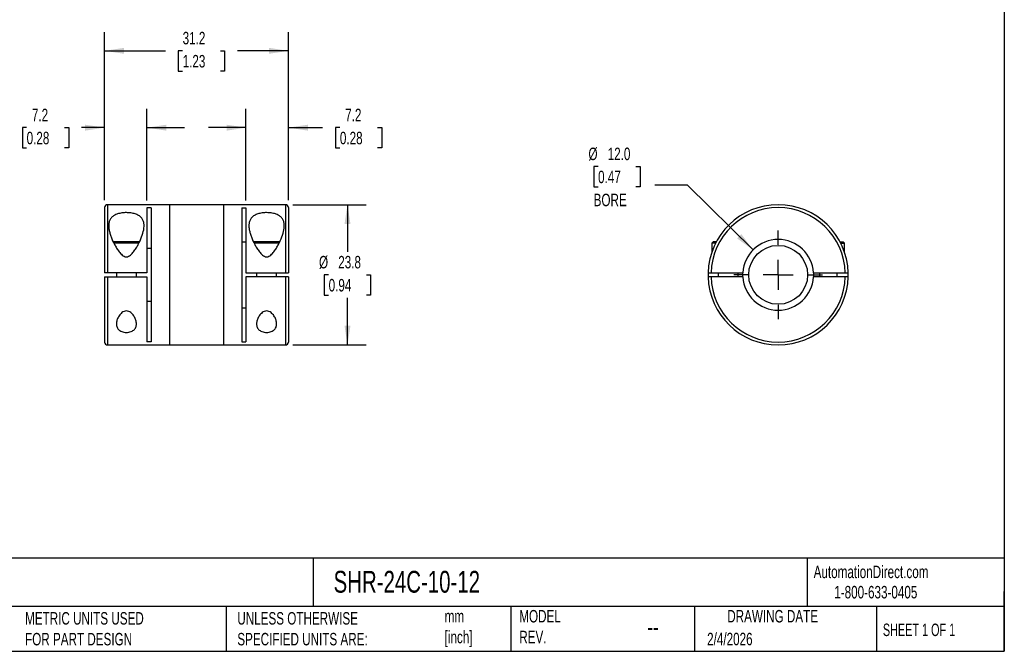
# Model space of a CAD drawing. Header units: millimetres. Extents: x 6 to 273, y 6 to 210.
# Tile 2 of 3: x 106 to 273, y 6 to 114. Entities that reach past the tile are written whole.
import ezdxf

# ---------------------------------------------------------------- set-up
doc = ezdxf.new("R2010")
doc.units = ezdxf.units.MM
doc.linetypes.add('SLD-Center', pattern=[19.05, 15.24, -1.27, 1.27, -1.27])
doc.linetypes.add('SLD-Solid', pattern=[0])
doc.layers.add('CENTER', color=40, linetype='SLD-Center')
doc.layers.add('DIMENSIONS', color=140, linetype='SLD-Solid', lineweight=25)
doc.layers.add('TEXT', color=140, linetype='SLD-Solid', lineweight=25)
doc.styles.add('SLDTEXTSTYLE0', font='TXT', dxfattribs={"width": 0.7})
doc.styles.add('SLDTEXTSTYLE1', font='TXT', dxfattribs={"width": 0.65})
doc.dimstyles.new('SLDDIMSTYLE0', dxfattribs={"dimtxt": 2.158008, "dimasz": 3.302, "dimexe": 0, "dimexo": 0.0625, "dimgap": 0.539502, "dimtad": 0, "dimtih": 1, "dimtoh": 1, "dimdec": 1, "dimrnd": 1e-09, "dimzin": 12, "dimdsep": 46, "dimtxsty": 'SLDTEXTSTYLE0', "dimsah": 1, "dimcen": 0.09, "dimadec": 0, "dimazin": 3, "dimtfac": 1, "dimtdec": 1, "dimtofl": 0, "dimtmove": 0, "dimatfit": 3, "dimfxl": 0, "dimfrac": 2, "dimtolj": 1, "dimtzin": 12, "dimarcsym": 0})
doc.dimstyles.new('SLDDIMSTYLE1', dxfattribs={"dimtxt": 2.158008, "dimasz": 3.302, "dimexe": 0, "dimexo": 0.0625, "dimgap": 0.539502, "dimtad": 0, "dimtih": 1, "dimtoh": 1, "dimdec": 1, "dimrnd": 1e-09, "dimzin": 12, "dimdsep": 46, "dimtxsty": 'SLDTEXTSTYLE0', "dimsah": 1, "dimcen": 0.09, "dimadec": 0, "dimazin": 3, "dimtfac": 1, "dimtdec": 1, "dimtmove": 0, "dimatfit": 0, "dimfxl": 0, "dimfrac": 2, "dimtolj": 1, "dimtzin": 12, "dimarcsym": 0})
doc.dimstyles.new('SLDDIMSTYLE2', dxfattribs={"dimtxt": 2.158008, "dimasz": 3.302, "dimexe": 0, "dimexo": 0.0625, "dimgap": 0.539502, "dimtad": 0, "dimtih": 1, "dimtoh": 1, "dimdec": 1, "dimrnd": 1e-09, "dimzin": 4, "dimdsep": 46, "dimtxsty": 'SLDTEXTSTYLE0', "dimsah": 1, "dimcen": 0, "dimadec": 0, "dimazin": 1, "dimtfac": 1, "dimtdec": 1, "dimtofl": 0, "dimtmove": 0, "dimatfit": 3, "dimfxl": 0, "dimfrac": 2, "dimtolj": 1, "dimtzin": 12, "dimarcsym": 0})

# ---------------------------------------------------------------- blocks, each defined once
blk = doc.blocks.new('_D')
at = {"layer": 'DIMENSIONS'}
for p, q in [((152.31, 82.12), (164.75, 82.12)), ((161.57, 82.12), (161.57, 74.13)), ((158.37, 70.22), (157.64, 70.22)), ((157.64, 70.22), (157.64, 66.79)), ((164.78, 70.22), (165.5, 70.22)), ((165.5, 70.22), (165.5, 66.79)), ((157.64, 66.79), (158.37, 66.79)), ((161.57, 58.32), (161.57, 66.31)), ((165.5, 66.79), (164.78, 66.79)), ((152.31, 58.32), (164.75, 58.32))]:
    blk.add_line(p, q, dxfattribs=at)
for points in [[(161.57, 82.12), (161.06, 78.82), (162.08, 78.82)], [(161.57, 58.32), (162.08, 61.62), (161.06, 61.62)]]:
    blk.add_solid(points, dxfattribs=at)
at = {"layer": 'DIMENSIONS', "char_height": 2.117, "attachment_point": 1, "style": 'SLDTEXTSTYLE0'}
for s, insert in [('%%c', (156.74, 73.43)), ('23.8', (160, 73.43)), ('0.94', (158.37, 69.52))]:
    blk.add_mtext(s, dxfattribs=dict(at, insert=insert))
blk = doc.blocks.new('_D_1')
at = {"layer": 'DIMENSIONS'}
for p, q in [((144.34, 82.84), (144.34, 98.36)), ((151.54, 82.89), (151.54, 98.36)), ((144.34, 95.19), (137.99, 95.19)), ((151.54, 95.19), (157.35, 95.19)), ((160.28, 95.19), (159.55, 95.19)), ((159.55, 95.19), (159.55, 91.76)), ((166.69, 95.19), (167.42, 95.19)), ((167.42, 95.19), (167.42, 91.76)), ((159.55, 91.76), (160.28, 91.76)), ((167.42, 91.76), (166.69, 91.76))]:
    blk.add_line(p, q, dxfattribs=at)
for points in [[(144.34, 95.19), (141.04, 95.69), (141.04, 94.68)], [(151.54, 95.19), (154.85, 94.68), (154.85, 95.69)]]:
    blk.add_solid(points, dxfattribs=at)
at = {"layer": 'DIMENSIONS', "char_height": 2.117, "attachment_point": 1, "style": 'SLDTEXTSTYLE0'}
for s, insert in [('7.2', (161.18, 98.4)), ('0.28', (160.28, 94.49))]:
    blk.add_mtext(s, dxfattribs=dict(at, insert=insert))
blk = doc.blocks.new('_D_2')
at = {"layer": 'DIMENSIONS'}
for p, q in [((120.34, 82.89), (120.34, 98.36)), ((127.54, 82.84), (127.54, 98.36)), ((107.11, 95.19), (106.39, 95.19)), ((106.39, 95.19), (106.39, 91.76)), ((113.52, 95.19), (114.25, 95.19)), ((114.25, 95.19), (114.25, 91.76)), ((120.34, 95.19), (116.45, 95.19)), ((127.54, 95.19), (133.89, 95.19)), ((106.39, 91.76), (107.11, 91.76)), ((114.25, 91.76), (113.52, 91.76))]:
    blk.add_line(p, q, dxfattribs=at)
for points in [[(120.34, 95.19), (117.04, 95.69), (117.04, 94.68)], [(127.54, 95.19), (130.85, 94.68), (130.85, 95.69)]]:
    blk.add_solid(points, dxfattribs=at)
at = {"layer": 'DIMENSIONS', "char_height": 2.117, "attachment_point": 1, "style": 'SLDTEXTSTYLE0'}
for s, insert in [('7.2', (108.01, 98.4)), ('0.28', (107.11, 94.49))]:
    blk.add_mtext(s, dxfattribs=dict(at, insert=insert))
blk = doc.blocks.new('_D_3')
at = {"layer": 'DIMENSIONS'}
for p, q in [((120.34, 82.89), (120.34, 111.4)), ((151.54, 82.89), (151.54, 111.4)), ((120.34, 108.22), (130.66, 108.22)), ((133.59, 108.22), (132.86, 108.22)), ((132.86, 108.22), (132.86, 104.79)), ((140, 108.22), (140.72, 108.22)), ((140.72, 108.22), (140.72, 104.79)), ((151.54, 108.22), (142.92, 108.22)), ((132.86, 104.79), (133.59, 104.79)), ((140.72, 104.79), (140, 104.79))]:
    blk.add_line(p, q, dxfattribs=at)
for points in [[(120.34, 108.22), (123.65, 107.72), (123.65, 108.73)], [(151.54, 108.22), (148.24, 108.73), (148.24, 107.72)]]:
    blk.add_solid(points, dxfattribs=at)
at = {"layer": 'DIMENSIONS', "char_height": 2.117, "attachment_point": 1, "style": 'SLDTEXTSTYLE0'}
for s, insert in [('31.2', (133.59, 111.44)), ('1.23', (133.59, 107.52))]:
    blk.add_mtext(s, dxfattribs=dict(at, insert=insert))
blk = doc.blocks.new('_D_4')
at = {"layer": 'DIMENSIONS'}
for p, q in [((204.1, 88.59), (203.37, 88.59)), ((203.37, 88.59), (203.37, 85.16)), ((210.51, 88.59), (211.24, 88.59)), ((211.24, 88.59), (211.24, 85.16)), ((219.28, 85.46), (213.73, 85.46)), ((230.4, 74.44), (219.28, 85.46)), ((203.37, 85.16), (204.1, 85.16)), ((211.24, 85.16), (210.51, 85.16))]:
    blk.add_line(p, q, dxfattribs=at)
blk.add_solid([(230.4, 74.44), (228.42, 77.13), (227.7, 76.4)], dxfattribs=at)
at = {"layer": 'DIMENSIONS', "char_height": 2.117, "attachment_point": 1, "style": 'SLDTEXTSTYLE0'}
for s, insert in [('%%c', (202.47, 91.8)), ('12.0', (205.73, 91.8)), ('0.47', (204.1, 87.89)), ('BORE', (203.35, 83.98))]:
    blk.add_mtext(s, dxfattribs=dict(at, insert=insert))
blk = doc.blocks.new('SW_CENTERMARKSYMBOL_0')
at = {"layer": 'CENTER', "color": 0}
for p, q in [((0, 5.08), (0, 7.54)), ((0, 0), (0, 2.54)), ((-5.08, 0), (-7.54, 0)), ((0, 0), (-2.54, 0)), ((0, 0), (0, -2.54)), ((0, 0), (2.54, 0)), ((5.08, 0), (7.54, 0)), ((0, -5.08), (0, -7.54))]:
    blk.add_line(p, q, dxfattribs=at)

msp = doc.modelspace()

# ---------------------------------------------------------------- linework, layer by layer
for p, q in [((131.34, 82.12), (120.84, 82.12)), ((120.84, 82.12), (120.84, 70.57)), ((131.34, 82.12), (131.34, 58.32)), ((140.54, 82.07), (131.34, 82.07)), ((151.04, 82.12), (140.54, 82.12)), ((140.54, 82.12), (140.54, 58.32)), ((151.04, 82.12), (151.04, 70.57)), ((120.34, 81.62), (120.34, 70.57)), ((128.24, 81.57), (127.54, 81.57)), ((127.54, 81.57), (127.54, 70.57)), ((128.24, 81.57), (128.24, 58.86)), ((143.64, 81.57), (144.34, 81.57)), ((143.64, 81.57), (143.64, 58.86)), ((144.34, 81.57), (144.34, 70.57)), ((151.54, 81.62), (151.54, 70.57)), ((126.28, 75.82), (121.81, 75.82)), ((126.18, 75.62), (121.9, 75.62)), ((144.34, 75.79), (143.64, 75.79)), ((150.08, 75.82), (145.61, 75.82)), ((149.98, 75.62), (145.7, 75.62)), ((223.62, 75.82), (223.42, 75.62)), ((223.42, 75.62), (223.42, 74.1)), ((224.06, 75.62), (223.42, 75.62)), ((224.17, 75.82), (223.62, 75.82)), ((245.17, 75.82), (245.72, 75.82)), ((245.27, 75.62), (245.92, 75.62)), ((245.92, 75.62), (245.72, 75.82)), ((245.92, 74.1), (245.92, 75.62)), ((127.54, 74.77), (128.24, 74.77)), ((127.54, 70.57), (120.84, 70.57)), ((122.34, 70.57), (122.34, 69.87)), ((125.74, 69.87), (125.74, 70.57)), ((144.34, 70.57), (151.04, 70.57)), ((146.14, 70.57), (146.14, 69.87)), ((149.54, 69.87), (149.54, 70.57)), ((223.27, 70.57), (228.68, 70.57)), ((224.47, 70.57), (224.47, 69.87)), ((227.87, 69.87), (227.87, 70.57)), ((240.66, 70.57), (246.06, 70.57)), ((241.67, 70.57), (241.67, 69.87)), ((244.67, 69.87), (244.67, 70.57)), ((120.34, 69.87), (120.34, 58.82)), ((120.84, 69.87), (127.54, 69.87)), ((120.84, 69.87), (120.84, 58.32)), ((127.54, 69.87), (127.54, 58.86)), ((144.34, 69.87), (144.34, 58.86)), ((151.04, 69.87), (144.34, 69.87)), ((151.04, 69.87), (151.04, 58.32)), ((151.54, 69.87), (151.54, 58.82)), ((228.68, 69.87), (223.27, 69.87)), ((246.06, 69.87), (240.66, 69.87)), ((128.24, 65.67), (127.54, 65.67)), ((143.64, 64.64), (144.34, 64.64)), ((128.24, 58.86), (127.54, 58.86)), ((143.64, 58.86), (144.34, 58.86)), ((120.84, 58.32), (131.34, 58.32)), ((131.34, 58.37), (140.54, 58.37)), ((140.54, 58.32), (151.04, 58.32))]:
    msp.add_line(p, q)
at = {"flags": 128}
for points in [[(228.68, 69.87), (228.67, 70.22), (228.68, 70.57)], [(240.66, 70.57), (240.67, 70.22), (240.66, 69.87)]]:
    msp.add_lwpolyline(points, dxfattribs=at)
msp.add_circle((234.67, 70.22), 5)
for centre, radius, start, end in [((120.84, 81.62), 0.5, 90, 180), ((151.04, 81.62), 0.5, 0, 90), ((234.67, 70.22), 11.9, 1.6854, 178.3146), ((234.67, 70.22), 11.4, 1.7594, 178.2406), ((234.67, 70.22), 6, 3.3442, 176.6558), ((234.67, 70.22), 11.9, 178.3146, 181.6854), ((234.67, 70.22), 11.9, 358.3146, 1.6854), ((234.67, 70.22), 11.9, 181.6854, 358.3146), ((234.67, 70.22), 11.4, 181.7594, 358.2406), ((234.67, 70.22), 6, 183.3442, 356.6558), ((120.84, 58.82), 0.5, 180, 270), ((151.04, 58.82), 0.5, 270, 0)]:
    msp.add_arc(centre, radius, start, end)
for points, knots in [([(124.04, 73.28), (123.91, 73.28), (123.78, 73.31), (123.55, 73.42), (123.44, 73.5), (123.14, 73.74), (122.97, 73.94), (122.66, 74.34), (122.52, 74.54), (122.26, 74.96), (122.14, 75.17), (121.8, 75.8), (121.61, 76.22), (121.38, 76.85), (121.31, 77.06), (121.19, 77.47), (121.14, 77.67), (121.07, 78.07), (121.05, 78.26), (121.04, 78.64), (121.05, 78.82), (121.11, 79.17), (121.16, 79.34), (121.31, 79.65), (121.4, 79.8), (121.65, 80.07), (121.8, 80.19), (122.14, 80.4), (122.34, 80.49), (122.67, 80.59), (122.79, 80.62), (123.02, 80.68), (123.15, 80.7), (123.4, 80.74), (123.53, 80.75), (123.79, 80.77), (123.92, 80.77), (124.31, 80.77), (124.57, 80.75), (125.08, 80.68), (125.31, 80.63), (125.75, 80.49), (125.95, 80.4), (126.29, 80.19), (126.44, 80.07), (126.69, 79.8), (126.78, 79.65), (126.93, 79.34), (126.98, 79.17), (127.07, 78.65), (127.05, 78.26), (126.91, 77.47), (126.79, 77.07), (126.48, 76.22), (126.28, 75.8), (125.95, 75.17), (125.83, 74.96), (125.57, 74.54), (125.43, 74.33), (125.12, 73.94), (124.95, 73.75), (124.65, 73.5), (124.54, 73.42), (124.31, 73.31), (124.18, 73.28), (124.04, 73.28)], [0, 0, 0, 0, 0.015625, 0.015625, 0.03125, 0.03125, 0.0625, 0.0625, 0.09375, 0.09375, 0.125, 0.125, 0.1875, 0.1875, 0.21875, 0.21875, 0.25, 0.25, 0.28125, 0.28125, 0.3125, 0.3125, 0.34375, 0.34375, 0.375, 0.375, 0.40625, 0.40625, 0.4375, 0.4375, 0.453125, 0.453125, 0.46875, 0.46875, 0.484375, 0.484375, 0.5, 0.5, 0.53125, 0.53125, 0.5625, 0.5625, 0.59375, 0.59375, 0.625, 0.625, 0.65625, 0.65625, 0.6875, 0.6875, 0.75, 0.75, 0.8125, 0.8125, 0.875, 0.875, 0.90625, 0.90625, 0.9375, 0.9375, 0.96875, 0.96875, 0.984375, 0.984375, 1, 1, 1, 1]), ([(147.84, 73.28), (147.71, 73.28), (147.58, 73.31), (147.35, 73.42), (147.24, 73.5), (146.94, 73.74), (146.77, 73.94), (146.46, 74.34), (146.32, 74.54), (146.06, 74.96), (145.94, 75.17), (145.6, 75.8), (145.41, 76.22), (145.18, 76.85), (145.11, 77.06), (144.99, 77.47), (144.94, 77.67), (144.87, 78.07), (144.85, 78.26), (144.84, 78.64), (144.85, 78.82), (144.91, 79.17), (144.96, 79.34), (145.11, 79.65), (145.2, 79.8), (145.45, 80.07), (145.6, 80.19), (145.94, 80.4), (146.14, 80.49), (146.47, 80.59), (146.59, 80.62), (146.82, 80.68), (146.95, 80.7), (147.2, 80.74), (147.33, 80.75), (147.59, 80.77), (147.72, 80.77), (148.11, 80.77), (148.37, 80.75), (148.88, 80.68), (149.11, 80.63), (149.55, 80.49), (149.75, 80.4), (150.09, 80.19), (150.24, 80.07), (150.49, 79.8), (150.58, 79.65), (150.73, 79.34), (150.78, 79.17), (150.87, 78.65), (150.85, 78.26), (150.71, 77.47), (150.59, 77.07), (150.28, 76.22), (150.08, 75.8), (149.75, 75.17), (149.63, 74.96), (149.37, 74.54), (149.23, 74.33), (148.92, 73.94), (148.75, 73.75), (148.45, 73.5), (148.34, 73.42), (148.11, 73.31), (147.98, 73.28), (147.84, 73.28)], [0, 0, 0, 0, 0.015625, 0.015625, 0.03125, 0.03125, 0.0625, 0.0625, 0.09375, 0.09375, 0.125, 0.125, 0.1875, 0.1875, 0.21875, 0.21875, 0.25, 0.25, 0.28125, 0.28125, 0.3125, 0.3125, 0.34375, 0.34375, 0.375, 0.375, 0.40625, 0.40625, 0.4375, 0.4375, 0.453125, 0.453125, 0.46875, 0.46875, 0.484375, 0.484375, 0.5, 0.5, 0.53125, 0.53125, 0.5625, 0.5625, 0.59375, 0.59375, 0.625, 0.625, 0.65625, 0.65625, 0.6875, 0.6875, 0.75, 0.75, 0.8125, 0.8125, 0.875, 0.875, 0.90625, 0.90625, 0.9375, 0.9375, 0.96875, 0.96875, 0.984375, 0.984375, 1, 1, 1, 1]), ([(120.84, 70.57), (120.71, 70.57), (120.58, 70.57), (120.4, 70.57), (120.34, 70.57), (120.34, 70.57)], [0, 0, 0, 0, 0.5, 0.5, 1, 1, 1, 1]), ([(151.04, 70.57), (151.18, 70.57), (151.31, 70.57), (151.49, 70.57), (151.54, 70.57), (151.54, 70.57)], [0, 0, 0, 0, 0.5, 0.5, 1, 1, 1, 1]), ([(222.77, 70.57), (222.77, 70.57), (222.82, 70.57), (223.01, 70.57), (223.14, 70.57), (223.27, 70.57)], [0, 0, 0, 0, 0.5, 0.5, 1, 1, 1, 1]), ([(246.06, 70.57), (246.19, 70.57), (246.32, 70.57), (246.51, 70.57), (246.56, 70.57), (246.56, 70.57)], [0, 0, 0, 0, 0.5, 0.5, 1, 1, 1, 1]), ([(120.34, 69.87), (120.34, 69.87), (120.4, 69.87), (120.58, 69.87), (120.71, 69.87), (120.84, 69.87)], [0, 0, 0, 0, 0.5, 0.5, 1, 1, 1, 1]), ([(151.54, 69.87), (151.54, 69.87), (151.49, 69.87), (151.31, 69.87), (151.18, 69.87), (151.04, 69.87)], [0, 0, 0, 0, 0.5, 0.5, 1, 1, 1, 1]), ([(223.27, 69.87), (223.14, 69.87), (223.01, 69.87), (222.82, 69.87), (222.77, 69.87), (222.77, 69.87)], [0, 0, 0, 0, 0.5, 0.5, 1, 1, 1, 1]), ([(246.56, 69.87), (246.56, 69.87), (246.51, 69.87), (246.32, 69.87), (246.19, 69.87), (246.06, 69.87)], [0, 0, 0, 0, 0.5, 0.5, 1, 1, 1, 1]), ([(124.04, 64.09), (124.19, 64.09), (124.32, 64.06), (124.57, 63.96), (124.69, 63.89), (124.9, 63.73), (124.99, 63.64), (125.15, 63.46), (125.23, 63.36), (125.42, 63.07), (125.53, 62.86), (125.67, 62.45), (125.72, 62.24), (125.75, 61.84), (125.74, 61.65), (125.63, 61.28), (125.54, 61.11), (125.33, 60.88), (125.24, 60.81), (125.05, 60.69), (124.95, 60.63), (124.71, 60.55), (124.58, 60.51), (124.32, 60.46), (124.18, 60.45), (123.9, 60.45), (123.76, 60.47), (123.5, 60.51), (123.37, 60.55), (123.14, 60.64), (123.03, 60.69), (122.84, 60.81), (122.76, 60.88), (122.55, 61.11), (122.46, 61.28), (122.35, 61.65), (122.33, 61.85), (122.37, 62.25), (122.41, 62.45), (122.56, 62.86), (122.67, 63.07), (122.93, 63.46), (123.09, 63.65), (123.4, 63.89), (123.51, 63.96), (123.77, 64.06), (123.9, 64.09), (124.04, 64.09)], [0, 0, 0, 0, 0.03125, 0.03125, 0.0625, 0.0625, 0.09375, 0.09375, 0.125, 0.125, 0.1875, 0.1875, 0.25, 0.25, 0.3125, 0.3125, 0.375, 0.375, 0.40625, 0.40625, 0.4375, 0.4375, 0.46875, 0.46875, 0.5, 0.5, 0.53125, 0.53125, 0.5625, 0.5625, 0.59375, 0.59375, 0.625, 0.625, 0.6875, 0.6875, 0.75, 0.75, 0.8125, 0.8125, 0.875, 0.875, 0.9375, 0.9375, 0.96875, 0.96875, 1, 1, 1, 1]), ([(147.84, 64.09), (147.99, 64.09), (148.12, 64.06), (148.37, 63.96), (148.49, 63.89), (148.7, 63.73), (148.79, 63.64), (148.95, 63.46), (149.03, 63.36), (149.22, 63.07), (149.33, 62.86), (149.47, 62.45), (149.52, 62.24), (149.55, 61.84), (149.54, 61.65), (149.43, 61.28), (149.34, 61.11), (149.13, 60.88), (149.04, 60.81), (148.85, 60.69), (148.75, 60.63), (148.51, 60.55), (148.38, 60.51), (148.12, 60.46), (147.98, 60.45), (147.7, 60.45), (147.56, 60.47), (147.3, 60.51), (147.17, 60.55), (146.94, 60.64), (146.83, 60.69), (146.64, 60.81), (146.56, 60.88), (146.35, 61.11), (146.26, 61.28), (146.15, 61.65), (146.13, 61.85), (146.17, 62.25), (146.21, 62.45), (146.36, 62.86), (146.47, 63.07), (146.73, 63.46), (146.89, 63.65), (147.2, 63.89), (147.31, 63.96), (147.57, 64.06), (147.7, 64.09), (147.84, 64.09)], [0, 0, 0, 0, 0.03125, 0.03125, 0.0625, 0.0625, 0.09375, 0.09375, 0.125, 0.125, 0.1875, 0.1875, 0.25, 0.25, 0.3125, 0.3125, 0.375, 0.375, 0.40625, 0.40625, 0.4375, 0.4375, 0.46875, 0.46875, 0.5, 0.5, 0.53125, 0.53125, 0.5625, 0.5625, 0.59375, 0.59375, 0.625, 0.625, 0.6875, 0.6875, 0.75, 0.75, 0.8125, 0.8125, 0.875, 0.875, 0.9375, 0.9375, 0.96875, 0.96875, 1, 1, 1, 1])]:
    msp.add_open_spline(points, degree=3, knots=knots)
at = {"layer": 'TEXT'}
for p, q in [((273.05, 209.55), (273.05, 6.35)), ((273.05, 22.13), (6.35, 22.13)), ((155.76, 22.13), (155.76, 13.97)), ((239.58, 22.13), (239.58, 13.97)), ((273.05, 6.35), (273.05, 16.51)), ((273.05, 13.97), (6.35, 13.97)), ((141, 13.97), (141, 6.35)), ((189.3, 13.97), (189.3, 6.35)), ((220.47, 13.97), (220.47, 6.35)), ((251.35, 13.97), (251.35, 6.35)), ((6.35, 6.35), (273.05, 6.35))]:
    msp.add_line(p, q, dxfattribs=at)

# ---------------------------------------------------------------- block references
at = {"layer": 'CENTER'}
msp.add_blockref('SW_CENTERMARKSYMBOL_0', (234.67, 70.22), dxfattribs=at)

# ---------------------------------------------------------------- texts
at = {"layer": 'TEXT'}
for s, insert, char_height, attachment_point, style in [('SHR-24C-10-12', (159.21, 20), 3.7042, 1, 'SLDTEXTSTYLE0'), ('AutomationDirect.com', (240.69, 20.88), 2.1167, 1, 'SLDTEXTSTYLE0'), ('1-800-633-0405', (244.19, 17.44), 2.1167, 1, 'SLDTEXTSTYLE0'), ('MODEL ^JREV.', (190.73, 13.36), 2.1167, 1, 'SLDTEXTSTYLE0'), ('DRAWING DATE', (233.73, 13.36), 2.1167, 2, 'SLDTEXTSTYLE0'), ('METRIC UNITS USED ^JFOR PART DESIGN', (106.85, 13), 2.1167, 1, 'SLDTEXTSTYLE0'), ('UNLESS OTHERWISE ^JSPECIFIED UNITS ARE:', (142.87, 13), 2.1167, 1, 'SLDTEXTSTYLE0'), ('mm^J[inch]', (178.06, 13.36), 2.117, 1, 'SLDTEXTSTYLE0'), ('--', (212.43, 12.08), 3.175, 1, 'SLDTEXTSTYLE0'), ('SHEET 1 OF 1', (252.44, 11.05), 2.1167, 1, 'SLDTEXTSTYLE1'), ('2/4/2026', (222.61, 9.49), 2.117, 1, 'SLDTEXTSTYLE0')]:
    msp.add_mtext(s, dxfattribs=dict(at, insert=insert, char_height=char_height, attachment_point=attachment_point, style=style))

# ---------------------------------------------------------------- dimensions: what is measured, and where the dimension line sits
at = {"layer": 'DIMENSIONS'}
for base, p1, p2, dimstyle, picture, middle in [((151.54, 108.22), (120.34, 81.62), (151.54, 81.62), 'SLDDIMSTYLE0', '_D_3', (136.79, 108.22)), ((120.34, 95.19), (127.54, 81.57), (120.34, 81.62), 'SLDDIMSTYLE1', '_D_2', (110.32, 95.19)), ((151.54, 95.19), (144.34, 81.57), (151.54, 81.62), 'SLDDIMSTYLE1', '_D_1', (163.49, 95.19))]:
    dim = msp.add_linear_dim(base=base, p1=p1, p2=p2, angle=0, dimstyle=dimstyle, dxfattribs=at)
    dim.commit()
    dim.dimension.update_dxf_attribs({"geometry": picture, "text_midpoint": middle, "dimtype": 160})
dim = msp.add_diameter_dim_2p(p1=(238.93, 66), p2=(230.4, 74.44), text='<>\\PBORE', dimstyle='SLDDIMSTYLE2', dxfattribs=at)
dim.commit()
dim.dimension.update_dxf_attribs({"geometry": '_D_4', "text_midpoint": (207.31, 86.57), "dimtype": 163})
dim = msp.add_linear_dim(base=(161.57, 58.32), p1=(151.04, 82.12), p2=(151.04, 58.32), angle=90, text='%%c<>', dimstyle='SLDDIMSTYLE0', dxfattribs=at)
dim.commit()
dim.dimension.update_dxf_attribs({"geometry": '_D', "text_midpoint": (161.57, 70.22), "dimtype": 160})

doc.saveas('drawing.dxf')
